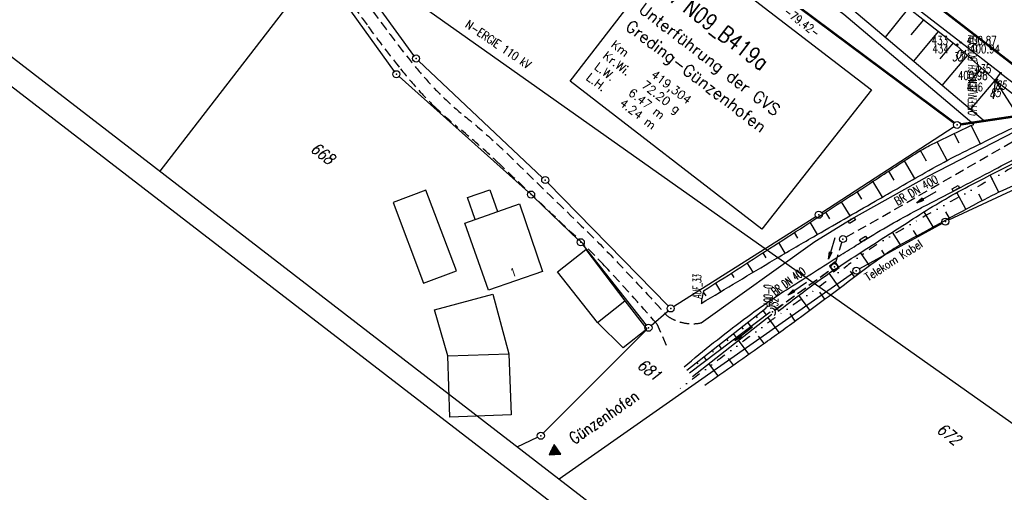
# Model space of a CAD drawing. Extents: x 449544 to 450624, y 436205 to 437134.
# Tile 3 of 114: x 449652 to 449863, y 436729 to 436830. Entities that reach past the tile are written whole.
import ezdxf
from ezdxf.enums import TextEntityAlignment as Align

# ---------------------------------------------------------------- set-up
doc = ezdxf.new("R2010")
doc.units = 0
doc.header["$LTSCALE"] = 2
doc.header["$MEASUREMENT"] = 0
for name, pattern in [('AUSGEZOGEN', [0]), ('GESTRICH-X2', [1.5, 1, -0.5]), ('GETRENNTX3', [3.25, 1, -0.75, 0, -0.75, 0, -0.75])]:
    doc.linetypes.add(name, pattern=pattern)
doc.layers.get('0').update_dxf_attribs({"linetype": 'AUSGEZOGEN'})
for name, color, linetype in [('214-ABSTAND', 8, 'AUSGEZOGEN'), ('214-FLSTNR', 8, 'AUSGEZOGEN'), ('214-GEBAEUDE', 7, 'AUSGEZOGEN'), ('214-GRENZL', 8, 'AUSGEZOGEN'), ('214-GRENZL-BAB', 7, 'AUSGEZOGEN'), ('214-GRENZP', 8, 'AUSGEZOGEN'), ('214-GRENZP-BAB', 7, 'AUSGEZOGEN'), ('ANMERKUNG', 7, 'CONTINUOUS'), ('BAUWOTOP', 250, 'AUSGEZOGEN'), ('BOESCHG', 250, 'AUSGEZOGEN'), ('BW-SCHRIFT', 250, 'AUSGEZOGEN'), ('DURCHL', 200, 'GESTRICH-X2'), ('FBR_HOEHE', 4, 'AUSGEZOGEN'), ('FBR_PKT', 7, 'AUSGEZOGEN'), ('FBR_PKT-CODE', 30, 'AUSGEZOGEN'), ('FBR_PKT-NR', 7, 'AUSGEZOGEN'), ('FBRTOP', 250, 'AUSGEZOGEN'), ('GRABEN', 250, 'AUSGEZOGEN'), ('HAUSNR', 7, 'AUSGEZOGEN'), ('KANAL', 7, 'GESTRICH-X2'), ('MULDE', 250, 'AUSGEZOGEN'), ('PFEIL', 7, 'CONTINUOUS'), ('PFEILTOP', 200, 'AUSGEZOGEN'), ('Planeinteilung', 250, 'CONTINUOUS'), ('RAHMEN', 7, 'AUSGEZOGEN'), ('SCHRIFT', 7, 'AUSGEZOGEN'), ('SCHSYMBOL', 200, 'AUSGEZOGEN'), ('STRASSE', 250, 'AUSGEZOGEN'), ('STROMLTG', 4, 'AUSGEZOGEN'), ('TELEKOM', 4, 'GETRENNTX3'), ('TEXTO', 4, 'CONTINUOUS'), ('WEG', 250, 'GESTRICH-X2')]:
    doc.layers.add(name, color=color, linetype=linetype)
doc.styles.add('ROMANS', font='romans.shx', dxfattribs={"width": 0.8})
doc.styles.get("Standard").update_dxf_attribs({"font": 'TXT.SHX'})

# ---------------------------------------------------------------- blocks, each defined once
blk = doc.blocks.new('1135297')
blk.add_line((0, 0), (1135, 0))
at = {"layer": 'RAHMEN'}
blk.add_line((25, 5), (950, 5), dxfattribs=at)
blk = doc.blocks.new('GST')
at = {"color": 0}
blk.add_circle((0, 0), 0.75, dxfattribs=at)
blk.add_point((0, 0), dxfattribs=at)
blk = doc.blocks.new('30S')
at = {"color": 0}
for p, q in [((-0.75, -0.58), (-0.75, 0)), ((-0.75, 0), (0.75, 0)), ((0.75, 0), (0.75, -0.58)), ((0.75, -0.58), (-0.75, -0.58))]:
    blk.add_line(p, q, dxfattribs=at)
blk.add_point((0, 0), dxfattribs=at)
blk = doc.blocks.new('PKT')
at = {"color": 0}
blk.add_circle((0, 0), 0.15, dxfattribs=at)
blk.add_point((0, 0), dxfattribs=at)
blk = doc.blocks.new('*U572', base_point=(449856.69, 436805.62))
at = {"layer": 'BOESCHG'}
for p, q in [((449853.14, 436803.79), (449852.04, 436805.86)), ((449857.67, 436803.69), (449855.71, 436807.58)), ((449850.59, 436800.12), (449848.41, 436804.1)), ((449846.13, 436799.94), (449844.84, 436802.22)), ((449843.64, 436796.24), (449841.45, 436800.04)), ((449839.22, 436795.91), (449838.07, 436797.83)), ((449836.74, 436792.27), (449834.71, 436795.64)), ((449832.35, 436791.8), (449831.36, 436793.45)), ((449829.81, 436788.28), (449828, 436791.26)), ((449825.51, 436787.65), (449824.65, 436789.07)), ((449822.88, 436784.29), (449821.29, 436786.88)), ((449818.69, 436783.47), (449817.94, 436784.69)), ((449815.97, 436780.27), (449814.58, 436782.52)), ((449811.88, 436779.27), (449811.22, 436780.35)), ((449809.09, 436776.18), (449807.85, 436778.19)), ((449805.07, 436775.07), (449804.48, 436776.02)), ((449802.23, 436772.06), (449801.12, 436773.86))]:
    blk.add_line(p, q, dxfattribs=at)
blk = doc.blocks.new('10')
blk.add_blockref('GST', (0, 0))
blk = doc.blocks.new('PFEIL2')
at = {"color": 0}
for p, q in [((0.88, 0), (-2.4, -0.01)), ((0.88, -0.27), (0.88, 0.28)), ((0.88, 0.28), (2.43, 0.01)), ((0.91, 0.27), (0.88, 0.26)), ((0.97, 0.26), (0.88, 0.25)), ((1.02, 0.25), (0.88, 0.23)), ((1.07, 0.24), (0.88, 0.21)), ((1.13, 0.23), (0.88, 0.19)), ((1.18, 0.22), (0.88, 0.17)), ((1.24, 0.21), (0.88, 0.15)), ((1.29, 0.21), (0.88, 0.14)), ((1.34, 0.2), (0.88, 0.12)), ((1.4, 0.19), (0.88, 0.1)), ((1.45, 0.18), (0.88, 0.08)), ((1.51, 0.17), (0.88, 0.06)), ((1.56, 0.16), (0.88, 0.04)), ((1.61, 0.15), (0.88, 0.02)), ((1.67, 0.14), (0.88, 0.01)), ((1.72, 0.13), (0.88, -0.01)), ((1.78, 0.12), (0.88, -0.03)), ((1.83, 0.11), (0.88, -0.05)), ((1.88, 0.1), (0.88, -0.07)), ((1.94, 0.09), (0.88, -0.09)), ((2.05, 0.08), (0.88, -0.12)), ((1.99, 0.08), (0.88, -0.11)), ((2.1, 0.07), (0.88, -0.14)), ((2.15, 0.06), (0.88, -0.16)), ((2.21, 0.05), (0.88, -0.18)), ((2.26, 0.04), (0.88, -0.2)), ((2.32, 0.03), (0.88, -0.22)), ((2.37, 0.02), (0.88, -0.23)), ((2.42, 0.01), (0.88, -0.25)), ((2.43, 0.01), (0.88, -0.27))]:
    blk.add_line(p, q, dxfattribs=at)
blk = doc.blocks.new('20')
blk.add_lwpolyline([(-0.75, -0.75), (0.75, -0.75), (0.75, 0.75), (-0.75, 0.75)], close=True)
blk.add_circle((0, 0), 0.676)
blk.add_point((0, 0))
blk = doc.blocks.new('42')
at = {"color": 0}
blk.add_arc((-0.02, -0.31), 0.91, 12.5363, 167.4637, dxfattribs=at)
blk.add_point((0, 0), dxfattribs=at)
blk = doc.blocks.new('RPFEIL')
at = {"color": 0}
for p, q in [((0, 0), (-1.25, -2.17)), ((-1.15, -2.17), (-1.15, -1.99)), ((-1.05, -2.17), (-1.05, -1.82)), ((-0.95, -2.17), (-0.95, -1.65)), ((-0.85, -2.17), (-0.85, -1.47)), ((-0.75, -2.17), (-0.75, -1.3)), ((-0.65, -2.17), (-0.65, -1.13)), ((-0.55, -2.17), (-0.55, -0.95)), ((-0.45, -2.17), (-0.45, -0.78)), ((-0.35, -2.17), (-0.35, -0.61)), ((-0.25, -2.17), (-0.25, -0.43)), ((-0.15, -2.17), (-0.15, -0.26)), ((-0.05, -2.17), (-0.05, -0.09)), ((1.25, -2.17), (0, 0)), ((0.05, -2.17), (0.05, -0.09)), ((0.15, -2.17), (0.15, -0.26)), ((0.25, -2.17), (0.25, -0.43)), ((0.35, -2.17), (0.35, -0.61)), ((0.45, -2.17), (0.45, -0.78)), ((0.55, -2.17), (0.55, -0.95)), ((0.65, -2.17), (0.65, -1.13)), ((0.75, -2.17), (0.75, -1.3)), ((0.85, -2.17), (0.85, -1.47)), ((0.95, -2.17), (0.95, -1.65)), ((1.05, -2.17), (1.05, -1.82)), ((1.15, -2.17), (1.15, -1.99)), ((-1.25, -2.17), (1.25, -2.17))]:
    blk.add_line(p, q, dxfattribs=at)

msp = doc.modelspace()

# ---------------------------------------------------------------- linework, layer by layer
at = {"layer": '214-GEBAEUDE', "flags": 128}
for points in [[(449738.66, 436773.83), (449745.7, 436776.48), (449739.18, 436793.77), (449732.2, 436791.14), (449738.66, 436773.83)], [(449749.68, 436787.44), (449748.04, 436792.16), (449752.81, 436793.83), (449754.44, 436789.15)], [(449747.51, 436786.69), (449759.15, 436790.83), (449764.1, 436776.37), (449752.57, 436772.32), (449747.51, 436786.69)], [(449775.83, 436765.44), (449781.71, 436770.09), (449786.37, 436764.01), (449781.32, 436760.02), (449775.83, 436765.44), (449767.29, 436776.26), (449773.34, 436781.04), (449781.71, 436770.09)], [(449740.98, 436768.14), (449753.46, 436771.51), (449756.91, 436758.75), (449757.38, 436745.66), (449744.3, 436745.19), (449743.83, 436758.28), (449756.91, 436758.75)], [(449743.83, 436758.28), (449740.98, 436768.14)]]:
    msp.add_lwpolyline(points, dxfattribs=at)
at = {"layer": '214-GRENZL'}
msp.add_line((449852.05, 436807.29), (449823.76, 436788.89), dxfattribs=at)
at = {"layer": '214-GRENZL', "flags": 128}
for points in [[(449736.62, 436822.53), (449719.96, 436845.51)], [(449715.72, 436841.15), (449682.29, 436797.81)], [(449716.62, 436841.13), (449732.42, 436819.17)], [(449764.12, 436796.42), (449737.61, 436821.41)], [(449733.42, 436818.06), (449761.09, 436793.31)], [(449790.96, 436768.98), (449765.19, 436795.37)], [(449865.22, 436794.05), (449850.87, 436787.33)], [(449771.73, 436783.13), (449762.19, 436792.29)], [(449792.11, 436768.84), (449822.5, 436788.08)], [(449849.53, 436786.65), (449831.8, 436776.89)], [(449772.74, 436782.02), (449786.27, 436764.89)], [(449830.53, 436776.09), (449767.63, 436731.94)], [(449787.3, 436764.79), (449790.92, 436767.95)], [(449764.26, 436741.72), (449786.21, 436763.77)], [(449758.68, 436738.85), (449763.05, 436740.87)]]:
    msp.add_lwpolyline(points, dxfattribs=at)
at = {"layer": '214-GRENZL-BAB', "const_width": 0.5, "flags": 128}
for points in [[(449789.62, 436854.74), (449852.08, 436808.15)], [(449853.42, 436807.81), (449870.47, 436810.36)]]:
    msp.add_lwpolyline(points, dxfattribs=at)
at = {"layer": 'BAUWOTOP'}
for p, q in [((449860.81, 436817.2), (449861.99, 436818.81)), ((449861.99, 436818.81), (449886.68, 436799.7)), ((449885.46, 436798.17), (449860.81, 436817.2))]:
    msp.add_line(p, q, dxfattribs=at)
at = {"layer": 'BOESCHG'}
for p, q in [((449837.36, 436826.46), (449842.41, 436832.69)), ((449842.91, 436826.96), (449845.58, 436830.2)), ((449843.42, 436821.32), (449848.75, 436827.72)), ((449849.07, 436821.85), (449851.92, 436825.24)), ((449849.51, 436816.16), (449854.92, 436822.59)), ((449855.18, 436816.68), (449857.89, 436819.87)), ((449855.59, 436811.01), (449860.81, 436817.2)), ((449860.81, 436817.2), (449860.38, 436813.29)), ((449860.81, 436817.2), (449864.55, 436811.47)), ((449861.62, 436793.34), (449859.77, 436796.99)), ((449854.56, 436789.66), (449852.63, 436793.24)), ((449858.07, 436791.54), (449857.35, 436792.91)), ((449847.56, 436785.87), (449845.68, 436789.14)), ((449851.05, 436787.77), (449850.3, 436789.12)), ((449840.58, 436782.05), (449838.87, 436784.78)), ((449844.07, 436783.97), (449843.37, 436785.13)), ((449837.2, 436779.95), (449836.59, 436780.89)), ((449833.99, 436777.6), (449832.08, 436780.41)), ((449830.78, 436775.2), (449829.93, 436776.45)), ((449827.6, 436772.81), (449825.37, 436776)), ((449798.43, 436771.89), (449799.01, 436771.13)), ((449821.19, 436768.05), (449818.89, 436771.25)), ((449824.39, 436770.42), (449823.36, 436771.89)), ((449811.18, 436768.02), (449811.88, 436767.08)), ((449809.67, 436766.84), (449809.99, 436766.42)), ((449814.7, 436763.28), (449812.24, 436766.57)), ((449818.09, 436765.75), (449816.99, 436767.38)), ((449806.63, 436764.45), (449806.96, 436764.01)), ((449807.93, 436765.47), (449808.56, 436764.57)), ((449803.38, 436761.89), (449803.66, 436761.52)), ((449804.86, 436763.05), (449805.46, 436762.21)), ((449808.18, 436758.64), (449805.95, 436761.62)), ((449811.44, 436760.95), (449810.26, 436762.53)), ((449800.33, 436759.48), (449800.59, 436759.11)), ((449801.79, 436760.63), (449802.3, 436759.82)), ((449798.59, 436758.11), (449799.05, 436757.36)), ((449804.91, 436756.33), (449803.85, 436757.75)), ((449797.05, 436756.9), (449797.28, 436756.56)), ((449801.63, 436754.03), (449799.66, 436756.67))]:
    msp.add_line(p, q, dxfattribs=at)
msp.add_lwpolyline([(449623.74, 437002.11), (449662.38, 436972.04), (449686.87, 436952.97), (449702.49, 436940.72), (449718.36, 436928.5), (449737.09, 436914.11), (449758.47, 436897.61), (449777.52, 436882.84), (449797.75, 436867.39), (449817.1, 436852.3), (449835.22, 436838.32), (449852.6, 436824.71), (449860.81, 436817.2)], dxfattribs=at)
for points in [[(449798.52, 436772.2, 0.000715), (449812.61, 436781.25, 0.001337), (449820.14, 436786.12, 0.000398), (449834.04, 436795.2, -0.000569), (449843.77, 436801.55, -0.027641), (449846.81, 436803.3, -0.009253), (449856.25, 436807.83)], [(449858.75, 436804.22, -0.004917), (449870.37, 436809.82)], [(449798.03, 436769.52, -0.001833), (449813.66, 436778.9, -0.003466), (449821.97, 436783.77, -0.000182), (449835.17, 436791.37, -0.000224), (449845.87, 436797.52, -0.01302), (449852.42, 436801.06, -0.002697), (449858.75, 436804.22)], [(449819.25, 436766.61, 0.002164), (449832.83, 436776.74, -0.006391), (449837.46, 436780.13, -0.028565), (449839.9, 436781.67, -0.003887), (449858.52, 436791.78, -0.024918), (449864.95, 436794.81, -0.009386), (449873.79, 436798.25)], [(449798.77, 436752.04, 0.002686), (449811.71, 436761.14, 0.004563), (449819.25, 436766.61, 0.002164)]]:
    msp.add_lwpolyline(points, format="xyb", dxfattribs=at)
at = {"layer": 'BOESCHG', "flags": 128}
for points in [[(449814.47, 436767.85, -0.006683), (449822.91, 436774.26, -0.013913), (449827.1, 436777.16, -0.001694), (449833.06, 436781.03, -0.000869), (449844.71, 436788.52, -0.021975), (449855.81, 436794.95, -0.015995), (449876.62, 436804.99)], [(449811.82, 436768.53, -0.222885), (449812.99, 436769.07, -0.222885), (449814.15, 436768.51, -0.060295), (449814.35, 436768.2, -0.060295), (449814.47, 436767.85)]]:
    msp.add_lwpolyline(points, format="xyb", dxfattribs=at)
msp.add_lwpolyline([(449794.94, 436755.24), (449811.82, 436768.53)], dxfattribs=at)
at = {"layer": 'BOESCHG'}
msp.add_arc((449810.76, 436768.59), 12.76, 163.5908, 175.8296, dxfattribs=at)
at = {"layer": 'BW-SCHRIFT'}
msp.add_lwpolyline([(449793.1, 436847.04), (449834.38, 436815.22), (449810.98, 436785.4), (449770, 436817.1)], close=True, dxfattribs=at)
at = {"layer": 'DURCHL'}
msp.add_line((449813.72, 436768.11), (449825.86, 436776.91), dxfattribs=at)
at = {"layer": 'FBRTOP', "const_width": 0.5}
msp.add_lwpolyline([(449625.91, 437004.92), (449715.17, 436936.02), (449833.91, 436844.37), (449932.86, 436767.99), (450031.81, 436691.62)], dxfattribs=at)
at = {"layer": 'FBRTOP', "flags": 128}
msp.add_lwpolyline([(449861.99, 436818.81), (449853.48, 436825.37), (449835.44, 436839.31), (449818.09, 436852.68), (449797.43, 436868.63), (449778.5, 436883.2), (449759.3, 436898.03), (449738.1, 436914.41), (449719.13, 436929.08), (449703.7, 436941.04), (449687.64, 436953.45), (449662.73, 436972.66), (449640.01, 436990.24)], dxfattribs=at)
at = {"layer": 'FBRTOP', "const_width": 0.5}
msp.add_lwpolyline([(449678.75, 436979.3), (449722.5, 436945.52, -0.000002), (449781.87, 436899.7, 0.000001), (449841.24, 436853.87), (449885.99, 436819.33, -0.000003)], format="xyb", dxfattribs=at)
at = {"layer": 'GRABEN', "flags": 128}
for points in [[(449795.51, 436754.68), (449812.74, 436767.73)], [(449796.12, 436753.89), (449813.09, 436767.24)]]:
    msp.add_lwpolyline(points, dxfattribs=at)
at = {"layer": 'KANAL'}
for p, q in [((449828.94, 436783.66), (449865.66, 436804.78)), ((449826.69, 436778.06), (449828.06, 436782.56)), ((449813.88, 436768.16), (449825.88, 436776.91))]:
    msp.add_line(p, q, dxfattribs=at)
at = {"layer": 'MULDE'}
msp.add_lwpolyline([(449858.26, 436808.74), (449829.72, 436832.93), (449801.03, 436854.03), (449771.99, 436874.35), (449725.13, 436907.98), (449699.45, 436926.91, 0.000146), (449699.45, 436926.91), (449671.38, 436947.58), (449637.66, 436972.52)], format="xyb", dxfattribs=at)
msp.add_lwpolyline([(449856.25, 436807.83), (449828.48, 436831.36), (449799.86, 436852.4), (449770.83, 436872.72), (449723.95, 436906.37), (449698.27, 436925.3), (449670.19, 436945.97), (449636.48, 436970.91)], dxfattribs=at)
at = {"layer": 'STRASSE'}
msp.add_lwpolyline([(449797.98, 436765.35), (449822.32, 436782.8), (449830.06, 436787.51), (449846.4, 436796.65), (449867.56, 436807.55)], dxfattribs=at)
msp.add_lwpolyline([(449794.33, 436755.96, -0.012664), (449807.13, 436766.12, -0.018732), (449816.2, 436772.43, -0.000083), (449826.91, 436779.29, -0.001816), (449827.4, 436779.61, -0.000472), (449831.13, 436781.95, -0.001052), (449832.81, 436783, -0.009139), (449838.36, 436786.32, -0.00881), (449844.24, 436789.55, -0.000965), (449845.4, 436790.16, 0.000156), (449852.55, 436793.89, 0.001328), (449860.67, 436798.17, 0.000947), (449872.03, 436804.21)], format="xyb", dxfattribs=at)
at = {"layer": 'STROMLTG', "flags": 128}
msp.add_lwpolyline([(449908.62, 436712.56), (449699.48, 436860.62), (449580.02, 436945.47)], dxfattribs=at)
at = {"layer": 'TELEKOM', "flags": 128}
msp.add_lwpolyline([(449876.76, 436804.4, 0.006657), (449867.29, 436799.98, 0.01349), (449862.72, 436797.61, 0.000479), (449849.69, 436790.4, 0.003175), (449847.73, 436789.3, 0.004918), (449837.84, 436783.52, 0.013719), (449834.37, 436781.32, 0.017154), (449829.2, 436777.57, -0.011924), (449821.83, 436772.1, -0.003947), (449815.74, 436767.87, 0.010471), (449813.46, 436766.25, 0.000485), (449812, 436765.15, -0.000072), (449802.1, 436757.75, -0.000229), (449799.25, 436755.62, -0.000106), (449793.06, 436751.01)], format="xyb", dxfattribs=at)
at = {"layer": 'WEG'}
msp.add_lwpolyline([(449649.06, 436937.24, -0.000693), (449653.38, 436931.7, -0.011254), (449658.49, 436924.8, 0.008861), (449664.94, 436916.02, 0.014681), (449669.67, 436910.17, -0.013499), (449674.83, 436903.83, -0.010539), (449683.52, 436892.01, -0.004714), (449702.15, 436865.02, -0.003143), (449709.77, 436853.59, 0.003397), (449716.83, 436843.01, 0.008007), (449726.8, 436828.8, 0.01213), (449733.76, 436819.69, 0.013843), (449737.77, 436814.96, 0.018936), (449740.93, 436811.7, 0.018938), (449745.86, 436807.32, -0.013566), (449752.81, 436801.29, -0.004624), (449754.94, 436799.3, -0.000599), (449771.19, 436783.8, -0.014612), (449777.32, 436777.59, -0.007617), (449788.53, 436765.17)], format="xyb", dxfattribs=at)
at = {"layer": 'WEG', "flags": 128}
for points in [[(449667.07, 436917.72, -0.004232), (449674.99, 436908.12, -0.015819), (449677, 436905.47, -0.001187), (449698.96, 436874.44, -0.004718), (449704.4, 436866.56, -0.003141), (449712.03, 436855.12, 0.003408), (449719.08, 436844.57, 0.007998), (449728.97, 436830.47, 0.012083), (449735.88, 436821.41, 0.01389), (449739.68, 436816.94, 0.017716), (449742.87, 436813.62, 0.023552), (449747.82, 436809.27, -0.018847), (449754.05, 436803.89, -0.005148), (449756, 436802.05, -0.000568), (449773.43, 436785.09, -0.009797), (449779.41, 436779.04, -0.005), (449790.75, 436766.84)], [(449790.75, 436766.84, 0.047666), (449792.35, 436765.96, 0.047666), (449794.08, 436765.4, 0.051312), (449796.03, 436765.17, 0.051312), (449797.98, 436765.35)]]:
    msp.add_lwpolyline(points, format="xyb", dxfattribs=at)
msp.add_lwpolyline([(449788.53, 436765.17), (449790.89, 436759.82)], dxfattribs=at)

# ---------------------------------------------------------------- block references
at = {"layer": '214-GRENZP'}
for p in [(449737.06, 436821.92), (449732.86, 436818.56), (449764.67, 436795.91), (449761.65, 436792.81), (449850.19, 436787.01), (449772.27, 436782.61), (449791.48, 436768.44), (449786.74, 436764.3), (449763.73, 436741.19)]:
    msp.add_blockref('GST', p, dxfattribs=at)
at = {"layer": '214-GRENZP', "rotation": 322.3368156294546}
for p in [(449823.13, 436788.48), (449831.14, 436776.52)]:
    msp.add_blockref('GST', p, dxfattribs=at)
at = {"layer": '214-GRENZP-BAB', "rotation": 322.3368156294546}
msp.add_blockref('GST', (449852.68, 436807.7), dxfattribs=at)
at = {"layer": 'BOESCHG'}
msp.add_blockref('*U572', (449856.69, 436805.62), dxfattribs=at)
at = {"layer": 'FBR_PKT'}
for p in [(449852.76, 436824.88), (449853.48, 436825.37), (449861.99, 436818.81), (449860.81, 436817.2), (449861.21, 436817.36)]:
    msp.add_blockref('PKT', p, dxfattribs=at)
at = {"layer": 'PFEIL'}
for p, rotation in [((449846.15, 436792.28), 209.9276000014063), ((449825.94, 436781.31), 252.9373000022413), ((449818.52, 436772.71), 215.0596793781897)]:
    msp.add_blockref('PFEIL2', p, dxfattribs=dict(at, rotation=rotation))
at = {"layer": 'PFEILTOP'}
for p, rotation in [((449818.52, 436772.71), 215.0596793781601), ((449807.09, 436763.02), 217.3853227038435)]:
    msp.add_blockref('PFEIL2', p, dxfattribs=dict(at, rotation=rotation))
at = {"layer": 'Planeinteilung', "linetype": 'Continuous', "rotation": 322.3369009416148}
msp.add_blockref('1135297', (449543.73, 436898.45), dxfattribs=at)
at = {"layer": 'SCHRIFT', "rotation": 123.7650575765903}
msp.add_blockref('RPFEIL', (449765.5, 436737.11), dxfattribs=at)
at = {"layer": 'SCHSYMBOL'}
for name, p, rotation in [('30S', (449852.55, 436793.89), 207.5854497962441), ('30S', (449830.06, 436787.51), 29.23504720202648), ('10', (449828.29, 436783.28), 322.3364999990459), ('30S', (449832.81, 436783), 212.0659463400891), ('20', (449826.47, 436777.35), 215.930154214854), ('42', (449813.27, 436767.71), 300.3392481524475)]:
    msp.add_blockref(name, p, dxfattribs=dict(at, rotation=rotation))

# ---------------------------------------------------------------- texts
at = {"layer": '214-ABSTAND', "insert": (449819.55, 436829.71), "char_height": 1.8, "attachment_point": 5, "rotation": 323.2776, "style": 'ROMANS'}
msp.add_mtext('-79.42-', dxfattribs=at)
at = {"layer": '214-FLSTNR', "style": 'ROMANS', "oblique": 15, "width": 0.8}
for s, p in [('668', (449714.28, 436802.22)), ('681', (449784.1, 436755.92)), ('672', (449848.13, 436742.14))]:
    msp.add_text(s, height=2.5, rotation=322.3368, dxfattribs=at).set_placement(p)
at = {"layer": 'ANMERKUNG', "style": 'ROMANS', "oblique": 7, "width": 0.5}
for s, p in [('OFFEN\\BEWUCH_BOESCH', (449856.89, 436809.59)), ('AUF_33', (449798.03, 436770.52)), ('400-0', (449813.22, 436768.68)), ('32', (449814.47, 436768.85))]:
    msp.add_text(s, height=1.8, rotation=90, dxfattribs=at).set_placement(p)
at = {"layer": 'BW-SCHRIFT', "style": 'ROMANS', "width": 0.8}
msp.add_text('BW N09_B419a', height=3.5, rotation=322.371, dxfattribs=at).set_placement((449788.07, 436836.62))
at = {"layer": 'BW-SCHRIFT', "style": 'ROMANS'}
for s, height, p in [('Unterführung der GVS', 2.5, (449784.41, 436832.04)), ('Greding-Günzenhofen', 2.5, (449781.59, 436828.36)), ('Km', 1.8, (449778.59, 436824.57)), ('Kr.Wi.', 1.8, (449776.82, 436822.17)), ('L.W.   6.47 m', 1.8, (449775.03, 436819.85)), ('L.H.   4.24 m', 1.8, (449773.28, 436817.55)), ('419,304', 1.8, (449787.1, 436818.19)), ('72.20 g', 1.8, (449785.07, 436815.92))]:
    msp.add_text(s, height=height, rotation=322.371, dxfattribs=at).set_placement(p)
at = {"layer": 'FBR_HOEHE', "style": 'ROMANS', "width": 0.75}
for s, p in [('400.87', (449854.76, 436824.88)), ('400.94', (449855.48, 436823.07))]:
    msp.add_text(s, height=1.8, dxfattribs=at).set_placement(p)
msp.add_text('400.98', height=1.8, dxfattribs=at).set_placement((449859.22, 436817.38), align=Align.RIGHT)
at = {"layer": 'FBR_PKT-CODE', "style": 'ROMANS', "oblique": 15, "width": 0.75}
for s, p in [('33', (449852.75, 436821.38)), ('01', (449853.47, 436821.88)), ('85', (449862, 436815.31)), ('85', (449860.81, 436813.69))]:
    msp.add_text(s, height=1.8, dxfattribs=at).set_placement(p, align=Align.CENTER)
at = {"layer": 'FBR_PKT-NR', "style": 'ROMANS', "width": 0.75}
for s, p in [('434', (449847.43, 436823.07)), ('436', (449854.76, 436814.9))]:
    msp.add_text(s, height=1.8, dxfattribs=at).set_placement(p)
for s, p in [('433', (449850.75, 436824.88)), ('435', (449860, 436818.81))]:
    msp.add_text(s, height=1.8, dxfattribs=at).set_placement(p, align=Align.RIGHT)
at = {"layer": 'HAUSNR', "width": 0.66}
msp.add_text('1', height=1.8, rotation=19, dxfattribs=at).set_placement((449757.63, 436775.16))
at = {"layer": 'SCHRIFT', "style": 'ROMANS', "width": 0.8}
msp.add_text('Günzenhofen', height=2.5, rotation=34.9045, dxfattribs=at).set_placement((449770.88, 436739.28))
at = {"layer": 'STROMLTG', "style": 'ROMANS', "width": 0.8}
msp.add_text('N-ERGIE 110 kV', height=1.8, rotation=325.7513, dxfattribs=at).set_placement((449747.44, 436828.74))
at = {"layer": 'TELEKOM', "style": 'ROMANS', "width": 0.8}
msp.add_text('Telekom Kabel', height=1.8, rotation=32.5213, dxfattribs=at).set_placement((449833.7, 436774.21))
at = {"layer": 'TEXTO', "style": 'ROMANS'}
for rotation, width, p in [(29.9276, 0.75, (449844.39, 436792.96)), (36.1227, 0.6, (449817.19, 436773.52))]:
    msp.add_text('BR DN 400', height=1.8, rotation=rotation, dxfattribs=dict(at, width=width)).set_placement(p, align=Align.CENTER)

doc.saveas('drawing.dxf')
